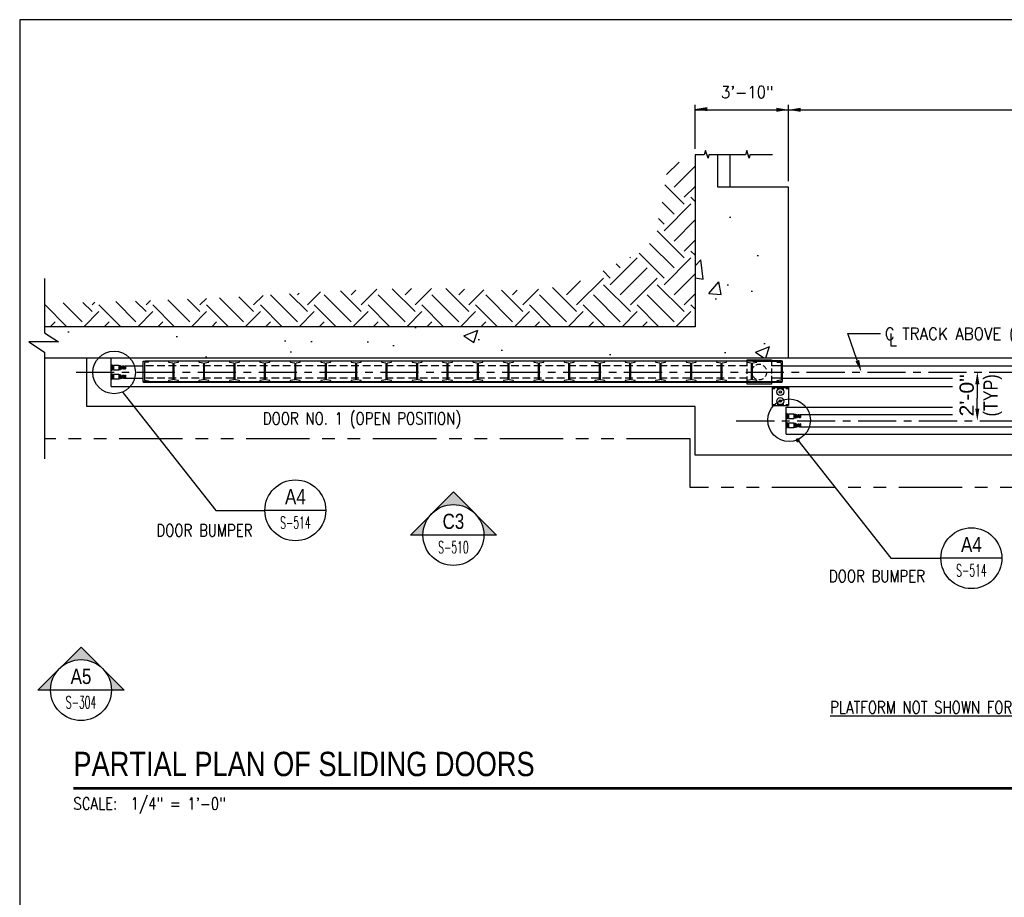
# Model space of a CAD drawing. Header units: inches. Extents: x -9715 to 32893, y -15613 to -1138.
# Tile 71 of 256: x 7061 to 7546, y -9387 to -8955. Entities that reach past the tile are written whole.
import ezdxf
from ezdxf.enums import TextEntityAlignment as Align

# ---------------------------------------------------------------- set-up
doc = ezdxf.new("R2010")
doc.units = ezdxf.units.IN
doc.header["$MEASUREMENT"] = 0
for name, pattern in [('CENTER', [2, 1.25, -0.25, 0.25, -0.25]), ('HIDDEN', [0.375, 0.25, -0.125]), ('PHANTOM', [2.5, 1.25, -0.25, 0.25, -0.25, 0.25, -0.25])]:
    doc.linetypes.add(name, pattern=pattern)
doc.layers.get('0').update_dxf_attribs({"color": 252})
doc.layers.get('DEFPOINTS').update_dxf_attribs({"color": 11})
for name, color, linetype in [('A-Sect-Iden', 2, 'Continuous'), ('S-ANNO-SYMB', 2, 'Continuous'), ('S-ANNO-TEXT', 2, 'Continuous'), ('S1', 2, 'Continuous'), ('S2', 7, 'Continuous'), ('S5', 1, 'Continuous'), ('S6', 1, 'Continuous'), ('S7', 2, 'Continuous'), ('STEEL', 3, 'Continuous'), ('STRUCT', 2, 'Continuous'), ('TXT', 2, 'Continuous')]:
    doc.layers.add(name, color=color, linetype=linetype)
doc.styles.add('125', font='romans.shx', dxfattribs={"width": 0.8, "height": 2})
doc.styles.add('FT', font='ROMANS.shx', dxfattribs={"width": 0.8, "height": 0.125})
doc.styles.add('ROMANS', font='ROMANS.shx', dxfattribs={"width": 0.8})
doc.styles.add('SX-FRAC', font='SX-FRAC.shx', dxfattribs={"width": 0.9, "height": 14})
doc.styles.add('TITTEXTL', font='swiss.ttf', dxfattribs={"width": 0.8})
doc.styles.add('TT', font='swiss.ttf', dxfattribs={"width": 0.8, "height": 0.25})

# ---------------------------------------------------------------- blocks, each defined once
blk = doc.blocks.new('D1')
at = {"layer": 'STEEL', "color": 2}
blk.add_line((-628, -0.5), (-628, 0), dxfattribs=at)
for points in [[(-628, 0), (-601, 0), (-601, -0.5), (-628, -0.5)], [(-599, 0), (-571, 0), (-571, -0.5), (-599, -0.5)], [(-569, 0), (-541, 0), (-541, -0.5), (-569, -0.5)], [(-539, 0), (-511, 0), (-511, -0.5), (-539, -0.5)], [(-509, 0), (-481, 0), (-481, -0.5), (-509, -0.5)], [(-479, 0), (-451, 0), (-451, -0.5), (-479, -0.5)], [(-449, 0), (-421, 0), (-421, -0.5), (-449, -0.5)], [(-419, 0), (-391, 0), (-391, -0.5), (-419, -0.5)], [(-389, 0), (-361, 0), (-361, -0.5), (-389, -0.5)], [(-359, 0), (-331, 0), (-331, -0.5), (-359, -0.5)], [(-329, 0), (-301, 0), (-301, -0.5), (-329, -0.5)], [(-299, 0), (-271, 0), (-271, -0.5), (-299, -0.5)], [(-269, 0), (-241, 0), (-241, -0.5), (-269, -0.5)], [(-239, 0), (-211, 0), (-211, -0.5), (-239, -0.5)], [(-209, 0), (-181, 0), (-181, -0.5), (-209, -0.5)], [(-179, 0), (-151, 0), (-151, -0.5), (-179, -0.5)], [(-149, 0), (-121, 0), (-121, -0.5), (-149, -0.5)], [(-119, 0), (-91, 0), (-91, -0.5), (-119, -0.5)], [(-89, 0), (-61, 0), (-61, -0.5), (-89, -0.5)], [(-59, 0), (-31, 0), (-31, -0.5), (-59, -0.5)], [(-1, 0), (-29, 0), (-29, -0.5), (-1, -0.5)]]:
    blk.add_lwpolyline(points, close=True, dxfattribs=at)
for points in [[(-628.63, -18.5), (-628.63, -18.69, 0.376222), (-628.19, -19.18), (-624.96, -19.69, -0.376222), (-624.52, -20.19), (-624.52, -20.5), (-630, -20.5), (-630, -0.5), (-624.52, -0.5), (-624.52, -0.81, -0.376222), (-624.96, -1.31), (-628.19, -1.82, 0.376222), (-628.63, -2.31)], [(-1.37, -18.5), (-1.37, -18.69, -0.376222), (-1.81, -19.18), (-5.04, -19.69, 0.376222), (-5.48, -20.19), (-5.48, -20.5), (0, -20.5), (0, -0.5), (-5.48, -0.5), (-5.48, -0.81, 0.376222), (-5.04, -1.31), (-1.81, -1.82, -0.376222), (-1.37, -2.31)]]:
    blk.add_lwpolyline(points, format="xyb", close=True, dxfattribs=at)
at = {"layer": 'STEEL', "color": 2, "linetype": 'Continuous'}
for points in [[(-598.96, -2.18), (-595.47, -1.56, 0.363561), (-595.06, -1.06), (-595.06, -0.5), (-604.94, -0.5), (-604.94, -1.06, 0.363561), (-604.53, -1.56), (-601.04, -2.18, -0.363561), (-600.63, -2.67), (-600.63, -18.33, -0.363561), (-601.04, -18.82), (-604.53, -19.44, 0.363561), (-604.94, -19.94), (-604.94, -20.5), (-595.06, -20.5), (-595.06, -19.94, 0.363561), (-595.47, -19.44), (-598.96, -18.82, -0.363561), (-599.38, -18.33), (-599.38, -2.67, -0.363561)], [(-568.96, -2.18), (-565.47, -1.56, 0.363561), (-565.06, -1.06), (-565.06, -0.5), (-574.94, -0.5), (-574.94, -1.06, 0.363561), (-574.53, -1.56), (-571.04, -2.18, -0.363561), (-570.63, -2.67), (-570.63, -18.33, -0.363561), (-571.04, -18.82), (-574.53, -19.44, 0.363561), (-574.94, -19.94), (-574.94, -20.5), (-565.06, -20.5), (-565.06, -19.94, 0.363561), (-565.47, -19.44), (-568.96, -18.82, -0.363561), (-569.38, -18.33), (-569.38, -2.67, -0.363561)], [(-538.96, -2.18), (-535.47, -1.56, 0.363561), (-535.06, -1.06), (-535.06, -0.5), (-544.94, -0.5), (-544.94, -1.06, 0.363561), (-544.53, -1.56), (-541.04, -2.18, -0.363561), (-540.63, -2.67), (-540.63, -18.33, -0.363561), (-541.04, -18.82), (-544.53, -19.44, 0.363561), (-544.94, -19.94), (-544.94, -20.5), (-535.06, -20.5), (-535.06, -19.94, 0.363561), (-535.47, -19.44), (-538.96, -18.82, -0.363561), (-539.38, -18.33), (-539.38, -2.67, -0.363561)], [(-508.96, -2.18), (-505.47, -1.56, 0.363561), (-505.06, -1.06), (-505.06, -0.5), (-514.94, -0.5), (-514.94, -1.06, 0.363561), (-514.53, -1.56), (-511.04, -2.18, -0.363561), (-510.63, -2.67), (-510.63, -18.33, -0.363561), (-511.04, -18.82), (-514.53, -19.44, 0.363561), (-514.94, -19.94), (-514.94, -20.5), (-505.06, -20.5), (-505.06, -19.94, 0.363561), (-505.47, -19.44), (-508.96, -18.82, -0.363561), (-509.38, -18.33), (-509.38, -2.67, -0.363561)], [(-478.96, -2.18), (-475.47, -1.56, 0.363561), (-475.06, -1.06), (-475.06, -0.5), (-484.94, -0.5), (-484.94, -1.06, 0.363561), (-484.53, -1.56), (-481.04, -2.18, -0.363561), (-480.63, -2.67), (-480.63, -18.33, -0.363561), (-481.04, -18.82), (-484.53, -19.44, 0.363561), (-484.94, -19.94), (-484.94, -20.5), (-475.06, -20.5), (-475.06, -19.94, 0.363561), (-475.47, -19.44), (-478.96, -18.82, -0.363561), (-479.38, -18.33), (-479.38, -2.67, -0.363561)], [(-448.96, -2.18), (-445.47, -1.56, 0.363561), (-445.06, -1.06), (-445.06, -0.5), (-454.94, -0.5), (-454.94, -1.06, 0.363561), (-454.53, -1.56), (-451.04, -2.18, -0.363561), (-450.63, -2.67), (-450.63, -18.33, -0.363561), (-451.04, -18.82), (-454.53, -19.44, 0.363561), (-454.94, -19.94), (-454.94, -20.5), (-445.06, -20.5), (-445.06, -19.94, 0.363561), (-445.47, -19.44), (-448.96, -18.82, -0.363561), (-449.38, -18.33), (-449.38, -2.67, -0.363561)], [(-418.96, -2.18), (-415.47, -1.56, 0.363561), (-415.06, -1.06), (-415.06, -0.5), (-424.94, -0.5), (-424.94, -1.06, 0.363561), (-424.53, -1.56), (-421.04, -2.18, -0.363561), (-420.63, -2.67), (-420.63, -18.33, -0.363561), (-421.04, -18.82), (-424.53, -19.44, 0.363561), (-424.94, -19.94), (-424.94, -20.5), (-415.06, -20.5), (-415.06, -19.94, 0.363561), (-415.47, -19.44), (-418.96, -18.82, -0.363561), (-419.38, -18.33), (-419.38, -2.67, -0.363561)], [(-388.96, -2.18), (-385.47, -1.56, 0.363561), (-385.06, -1.06), (-385.06, -0.5), (-394.94, -0.5), (-394.94, -1.06, 0.363561), (-394.53, -1.56), (-391.04, -2.18, -0.363561), (-390.63, -2.67), (-390.63, -18.33, -0.363561), (-391.04, -18.82), (-394.53, -19.44, 0.363561), (-394.94, -19.94), (-394.94, -20.5), (-385.06, -20.5), (-385.06, -19.94, 0.363561), (-385.47, -19.44), (-388.96, -18.82, -0.363561), (-389.38, -18.33), (-389.38, -2.67, -0.363561)], [(-358.96, -2.18), (-355.47, -1.56, 0.363561), (-355.06, -1.06), (-355.06, -0.5), (-364.94, -0.5), (-364.94, -1.06, 0.363561), (-364.53, -1.56), (-361.04, -2.18, -0.363561), (-360.63, -2.67), (-360.63, -18.33, -0.363561), (-361.04, -18.82), (-364.53, -19.44, 0.363561), (-364.94, -19.94), (-364.94, -20.5), (-355.06, -20.5), (-355.06, -19.94, 0.363561), (-355.47, -19.44), (-358.96, -18.82, -0.363561), (-359.38, -18.33), (-359.38, -2.67, -0.363561)], [(-328.96, -2.18), (-325.47, -1.56, 0.363561), (-325.06, -1.06), (-325.06, -0.5), (-334.94, -0.5), (-334.94, -1.06, 0.363561), (-334.53, -1.56), (-331.04, -2.18, -0.363561), (-330.63, -2.67), (-330.63, -18.33, -0.363561), (-331.04, -18.82), (-334.53, -19.44, 0.363561), (-334.94, -19.94), (-334.94, -20.5), (-325.06, -20.5), (-325.06, -19.94, 0.363561), (-325.47, -19.44), (-328.96, -18.82, -0.363561), (-329.38, -18.33), (-329.38, -2.67, -0.363561)], [(-298.96, -2.18), (-295.47, -1.56, 0.363561), (-295.06, -1.06), (-295.06, -0.5), (-304.94, -0.5), (-304.94, -1.06, 0.363561), (-304.53, -1.56), (-301.04, -2.18, -0.363561), (-300.63, -2.67), (-300.63, -18.33, -0.363561), (-301.04, -18.82), (-304.53, -19.44, 0.363561), (-304.94, -19.94), (-304.94, -20.5), (-295.06, -20.5), (-295.06, -19.94, 0.363561), (-295.47, -19.44), (-298.96, -18.82, -0.363561), (-299.38, -18.33), (-299.38, -2.67, -0.363561)], [(-268.96, -2.18), (-265.47, -1.56, 0.363561), (-265.06, -1.06), (-265.06, -0.5), (-274.94, -0.5), (-274.94, -1.06, 0.363561), (-274.53, -1.56), (-271.04, -2.18, -0.363561), (-270.63, -2.67), (-270.63, -18.33, -0.363561), (-271.04, -18.82), (-274.53, -19.44, 0.363561), (-274.94, -19.94), (-274.94, -20.5), (-265.06, -20.5), (-265.06, -19.94, 0.363561), (-265.47, -19.44), (-268.96, -18.82, -0.363561), (-269.38, -18.33), (-269.38, -2.67, -0.363561)], [(-238.96, -2.18), (-235.47, -1.56, 0.363561), (-235.06, -1.06), (-235.06, -0.5), (-244.94, -0.5), (-244.94, -1.06, 0.363561), (-244.53, -1.56), (-241.04, -2.18, -0.363561), (-240.63, -2.67), (-240.63, -18.33, -0.363561), (-241.04, -18.82), (-244.53, -19.44, 0.363561), (-244.94, -19.94), (-244.94, -20.5), (-235.06, -20.5), (-235.06, -19.94, 0.363561), (-235.47, -19.44), (-238.96, -18.82, -0.363561), (-239.38, -18.33), (-239.38, -2.67, -0.363561)], [(-208.96, -2.18), (-205.47, -1.56, 0.363561), (-205.06, -1.06), (-205.06, -0.5), (-214.94, -0.5), (-214.94, -1.06, 0.363561), (-214.53, -1.56), (-211.04, -2.18, -0.363561), (-210.63, -2.67), (-210.63, -18.33, -0.363561), (-211.04, -18.82), (-214.53, -19.44, 0.363561), (-214.94, -19.94), (-214.94, -20.5), (-205.06, -20.5), (-205.06, -19.94, 0.363561), (-205.47, -19.44), (-208.96, -18.82, -0.363561), (-209.38, -18.33), (-209.38, -2.67, -0.363561)], [(-178.96, -2.18), (-175.47, -1.56, 0.363561), (-175.06, -1.06), (-175.06, -0.5), (-184.94, -0.5), (-184.94, -1.06, 0.363561), (-184.53, -1.56), (-181.04, -2.18, -0.363561), (-180.63, -2.67), (-180.63, -18.33, -0.363561), (-181.04, -18.82), (-184.53, -19.44, 0.363561), (-184.94, -19.94), (-184.94, -20.5), (-175.06, -20.5), (-175.06, -19.94, 0.363561), (-175.47, -19.44), (-178.96, -18.82, -0.363561), (-179.38, -18.33), (-179.38, -2.67, -0.363561)], [(-148.96, -2.18), (-145.47, -1.56, 0.363561), (-145.06, -1.06), (-145.06, -0.5), (-154.94, -0.5), (-154.94, -1.06, 0.363561), (-154.53, -1.56), (-151.04, -2.18, -0.363561), (-150.63, -2.67), (-150.63, -18.33, -0.363561), (-151.04, -18.82), (-154.53, -19.44, 0.363561), (-154.94, -19.94), (-154.94, -20.5), (-145.06, -20.5), (-145.06, -19.94, 0.363561), (-145.47, -19.44), (-148.96, -18.82, -0.363561), (-149.38, -18.33), (-149.38, -2.67, -0.363561)], [(-118.96, -2.18), (-115.47, -1.56, 0.363561), (-115.06, -1.06), (-115.06, -0.5), (-124.94, -0.5), (-124.94, -1.06, 0.363561), (-124.53, -1.56), (-121.04, -2.18, -0.363561), (-120.63, -2.67), (-120.63, -18.33, -0.363561), (-121.04, -18.82), (-124.53, -19.44, 0.363561), (-124.94, -19.94), (-124.94, -20.5), (-115.06, -20.5), (-115.06, -19.94, 0.363561), (-115.47, -19.44), (-118.96, -18.82, -0.363561), (-119.38, -18.33), (-119.38, -2.67, -0.363561)], [(-88.96, -2.18), (-85.47, -1.56, 0.363561), (-85.06, -1.06), (-85.06, -0.5), (-94.94, -0.5), (-94.94, -1.06, 0.363561), (-94.53, -1.56), (-91.04, -2.18, -0.363561), (-90.63, -2.67), (-90.63, -18.33, -0.363561), (-91.04, -18.82), (-94.53, -19.44, 0.363561), (-94.94, -19.94), (-94.94, -20.5), (-85.06, -20.5), (-85.06, -19.94, 0.363561), (-85.47, -19.44), (-88.96, -18.82, -0.363561), (-89.38, -18.33), (-89.38, -2.67, -0.363561)], [(-58.96, -2.18), (-55.47, -1.56, 0.363561), (-55.06, -1.06), (-55.06, -0.5), (-64.94, -0.5), (-64.94, -1.06, 0.363561), (-64.53, -1.56), (-61.04, -2.18, -0.363561), (-60.63, -2.67), (-60.63, -18.33, -0.363561), (-61.04, -18.82), (-64.53, -19.44, 0.363561), (-64.94, -19.94), (-64.94, -20.5), (-55.06, -20.5), (-55.06, -19.94, 0.363561), (-55.47, -19.44), (-58.96, -18.82, -0.363561), (-59.38, -18.33), (-59.38, -2.67, -0.363561)], [(-28.96, -2.18), (-25.47, -1.56, 0.363561), (-25.06, -1.06), (-25.06, -0.5), (-34.94, -0.5), (-34.94, -1.06, 0.363561), (-34.53, -1.56), (-31.04, -2.18, -0.363561), (-30.63, -2.67), (-30.63, -18.33, -0.363561), (-31.04, -18.82), (-34.53, -19.44, 0.363561), (-34.94, -19.94), (-34.94, -20.5), (-25.06, -20.5), (-25.06, -19.94, 0.363561), (-25.47, -19.44), (-28.96, -18.82, -0.363561), (-29.38, -18.33), (-29.38, -2.67, -0.363561)]]:
    blk.add_lwpolyline(points, format="xyb", close=True, dxfattribs=at)
at = {"layer": 'STEEL', "color": 2}
blk.add_lwpolyline([(-0.5, -20.5), (-0.5, -21.5), (-629.5, -21.5), (-629.5, -20.5), (-5.48, -20.5)], dxfattribs=at)
blk = doc.blocks.new('*X134')
at = {"color": 0}
for p, q in [((1227.7, 1490.7), (1236.9, 1499.9)), ((1227.7, 1493.5), (1234.1, 1499.9)), ((1227.7, 1496.4), (1231.2, 1499.9)), ((1227.7, 1499.2), (1228.4, 1499.9)), ((1227.7, 1487.9), (1239.3, 1499.5)), ((1239.3, 1487.3), (1227.7, 1498.9)), ((1227.7, 1485), (1239.3, 1496.7)), ((1239.3, 1484.5), (1227.7, 1496.1)), ((1227.7, 1482.2), (1239.3, 1493.9)), ((1239.3, 1481.6), (1227.7, 1493.3)), ((1227.7, 1479.4), (1239.3, 1491)), ((1239.3, 1478.8), (1227.7, 1490.5)), ((1227.7, 1476.6), (1239.3, 1488.2)), ((1239.3, 1476), (1227.7, 1487.6)), ((1227.7, 1473.7), (1239.3, 1485.4)), ((1239.3, 1473.2), (1227.7, 1484.8)), ((1227.7, 1470.9), (1239.3, 1482.5)), ((1239.3, 1470.3), (1227.7, 1482)), ((1236.9, 1469.9), (1227.7, 1479.1)), ((1234, 1469.9), (1227.7, 1476.3)), ((1239.3, 1490.1), (1229.5, 1499.9)), ((1229.5, 1469.9), (1239.3, 1479.7)), ((1239.3, 1493), (1232.3, 1499.9)), ((1232.3, 1469.9), (1239.3, 1476.9)), ((1239.3, 1495.8), (1235.2, 1499.9)), ((1239.3, 1498.6), (1238, 1499.9)), ((1231.2, 1469.9), (1227.7, 1473.5)), ((1228.4, 1469.9), (1227.7, 1470.7)), ((1235.2, 1469.9), (1239.3, 1474.1)), ((1238, 1469.9), (1239.3, 1471.2))]:
    blk.add_line(p, q, dxfattribs=at)
blk = doc.blocks.new('*X133')
at = {"color": 0}
for p, q in [((1275.6, 1472.9), (1279.4, 1476.7)), ((1279.4, 1493.9), (1276.4, 1496.9)), ((1276.4, 1494.2), (1279.1, 1496.9)), ((1276.4, 1494.9), (1278.4, 1496.9)), ((1276.4, 1495.6), (1277.7, 1496.9)), ((1276.4, 1496.3), (1277, 1496.9)), ((1276.4, 1493.5), (1279.4, 1496.5)), ((1279.4, 1493.2), (1276.4, 1496.2)), ((1276.4, 1492.8), (1279.4, 1495.8)), ((1279.4, 1492.5), (1276.4, 1495.5)), ((1276.4, 1492), (1279.4, 1495)), ((1279.4, 1491.8), (1276.4, 1494.8)), ((1276.4, 1491.3), (1279.4, 1494.3)), ((1279.4, 1491.1), (1276.4, 1494.1)), ((1276.4, 1490.6), (1279.4, 1493.6)), ((1279.4, 1490.4), (1276.4, 1493.4)), ((1276.4, 1489.9), (1279.4, 1492.9)), ((1279.4, 1489.7), (1276.4, 1492.7)), ((1276.4, 1489.2), (1279.4, 1492.2)), ((1279.4, 1488.9), (1276.4, 1491.9)), ((1276.4, 1488.5), (1279.4, 1491.5)), ((1279.4, 1488.2), (1276.4, 1491.2)), ((1276.4, 1487.8), (1279.4, 1490.8)), ((1279.4, 1487.5), (1276.4, 1490.5)), ((1276.4, 1487.1), (1279.4, 1490.1)), ((1279.4, 1486.8), (1276.4, 1489.8)), ((1276.4, 1486.4), (1279.4, 1489.4)), ((1279.4, 1486.1), (1276.4, 1489.1)), ((1276.4, 1485.7), (1279.4, 1488.7)), ((1279.4, 1485.4), (1276.4, 1488.4)), ((1276.4, 1485), (1279.4, 1488)), ((1279.4, 1484.7), (1276.4, 1487.7)), ((1276.4, 1484.3), (1279.4, 1487.3)), ((1279.4, 1484), (1276.4, 1487)), ((1276.4, 1483.6), (1279.4, 1486.6)), ((1279.4, 1483.3), (1276.4, 1486.3)), ((1276.4, 1482.9), (1279.4, 1485.9)), ((1279.4, 1482.6), (1276.4, 1485.6)), ((1276.4, 1482.1), (1279.4, 1485.1)), ((1279.4, 1481.9), (1276.4, 1484.9)), ((1276.4, 1481.4), (1279.4, 1484.4)), ((1279.4, 1481.2), (1276.4, 1484.2)), ((1276.4, 1480.7), (1279.4, 1483.7)), ((1279.4, 1480.5), (1276.4, 1483.5)), ((1276.4, 1480), (1279.4, 1483)), ((1279.4, 1479.8), (1276.4, 1482.8)), ((1276.4, 1479.3), (1279.4, 1482.3)), ((1279.4, 1479), (1276.4, 1482)), ((1276.4, 1478.6), (1279.4, 1481.6)), ((1279.4, 1478.3), (1276.4, 1481.3)), ((1276.4, 1477.9), (1279.4, 1480.9)), ((1279.4, 1477.6), (1276.4, 1480.6)), ((1276.4, 1477.2), (1279.4, 1480.2)), ((1279.4, 1476.9), (1276.4, 1479.9)), ((1276.4, 1476.5), (1279.4, 1479.5)), ((1279.4, 1476.2), (1276.4, 1479.2)), ((1276.4, 1475.8), (1279.4, 1478.8)), ((1279.4, 1475.5), (1276.4, 1478.5)), ((1276.4, 1475.1), (1279.4, 1478.1)), ((1279.4, 1474.8), (1276.4, 1477.8)), ((1276.4, 1474.4), (1279.4, 1477.4)), ((1279.4, 1474.1), (1276.4, 1477.1)), ((1279.4, 1473.4), (1276.4, 1476.4)), ((1276.4, 1472.9), (1279.4, 1476)), ((1279.1, 1472.9), (1276.4, 1475.7)), ((1278.4, 1472.9), (1276.4, 1475)), ((1279.4, 1494.6), (1277, 1496.9)), ((1277.1, 1472.9), (1279.4, 1475.2)), ((1279.4, 1495.3), (1277.8, 1496.9)), ((1279.4, 1496), (1278.5, 1496.9)), ((1279.4, 1496.7), (1279.2, 1496.9)), ((1277.7, 1472.9), (1276.4, 1474.3)), ((1277, 1472.9), (1276.4, 1473.6)), ((1277.8, 1472.9), (1279.4, 1474.5)), ((1278.5, 1472.9), (1279.4, 1473.8)), ((1279.2, 1472.9), (1279.4, 1473.1))]:
    blk.add_line(p, q, dxfattribs=at)
blk = doc.blocks.new('BUMPER2')
at = {"layer": 'STRUCT', "color": 2}
for p, q in [((-57, 58.5), (-49.5, 58.5)), ((-57, 16.5), (-49.5, 16.5)), ((-49.5, 58.5), (-49.5, 16.5)), ((-49.5, 52.5), (-37.2, 52.5)), ((-49.5, 22.5), (-37.2, 22.5)), ((-37.2, 55.5), (4.9, 55.5)), ((-37.2, 55.5), (-37.2, 19.5)), ((-37.2, 19.5), (4.9, 19.5)), ((4.9, 55.5), (4.9, 52.5)), ((4.9, 52.5), (4.9, 22.5)), ((4.9, 52.5), (16.6, 52.5)), ((4.9, 22.5), (16.6, 22.5)), ((4.9, 22.5), (4.9, 19.5)), ((16.6, 52.5), (16.6, 22.5)), ((16.6, 48.3), (29.8, 25.5)), ((16.6, 46.3), (28.6, 25.5)), ((16.6, 41.5), (53.7, 41.5)), ((16.6, 38), (23.8, 25.5)), ((16.6, 36), (22.6, 25.5)), ((16.6, 33.5), (53.7, 33.5)), ((20.8, 49.5), (34.6, 25.5)), ((20.8, 49.5), (21.9, 49.5)), ((21.9, 49.5), (35.8, 25.5)), ((22.6, 25.5), (23.8, 25.5)), ((26.8, 49.5), (40.6, 25.5)), ((26.8, 49.5), (27.9, 49.5)), ((27.9, 49.5), (41.8, 25.5)), ((28.6, 25.5), (29.8, 25.5)), ((32.8, 49.5), (46.6, 25.5)), ((32.8, 49.5), (33.9, 49.5)), ((33.9, 49.5), (47.8, 25.5)), ((34.6, 25.5), (35.8, 25.5)), ((38.8, 49.5), (52.6, 25.5)), ((38.8, 49.5), (39.9, 49.5)), ((39.9, 49.5), (53.7, 25.7)), ((40.6, 25.5), (41.8, 25.5)), ((44.8, 49.5), (53.7, 34.1)), ((44.8, 49.5), (45.9, 49.5)), ((45.9, 49.5), (53.7, 36.1)), ((46.6, 25.5), (47.8, 25.5)), ((52.6, 25.5), (56.7, 25.5)), ((53.7, 49.5), (53.7, 25.5)), ((53.7, 49.5), (56.7, 49.5)), ((56.7, 49.5), (56.7, 25.5)), ((-57, -13.5), (-49.5, -13.5)), ((-57, -55.5), (-49.5, -55.5)), ((-49.5, -13.5), (-49.5, -55.5)), ((-49.5, -19.5), (-37.2, -19.5)), ((-49.5, -49.5), (-37.2, -49.5)), ((-37.2, -16.5), (4.9, -16.5)), ((-37.2, -16.5), (-37.2, -52.5)), ((-37.2, -52.5), (4.9, -52.5)), ((4.9, -16.5), (4.9, -19.5)), ((4.9, -19.5), (16.6, -19.5)), ((4.9, -19.5), (4.9, -49.5)), ((4.9, -49.5), (16.6, -49.5)), ((4.9, -49.5), (4.9, -52.5)), ((16.6, -19.5), (16.6, -49.5)), ((16.6, -23.7), (29.8, -46.5)), ((16.6, -25.7), (28.6, -46.5)), ((16.6, -30.5), (53.7, -30.5)), ((16.6, -34), (23.8, -46.5)), ((16.6, -36), (22.6, -46.5)), ((16.6, -38.5), (53.7, -38.5)), ((20.8, -22.5), (34.6, -46.5)), ((20.8, -22.5), (21.9, -22.5)), ((21.9, -22.5), (35.8, -46.5)), ((22.6, -46.5), (23.8, -46.5)), ((26.8, -22.5), (40.6, -46.5)), ((26.8, -22.5), (27.9, -22.5)), ((27.9, -22.5), (41.8, -46.5)), ((28.6, -46.5), (29.8, -46.5)), ((32.8, -22.5), (46.6, -46.5)), ((32.8, -22.5), (33.9, -22.5)), ((33.9, -22.5), (47.8, -46.5)), ((34.6, -46.5), (35.8, -46.5)), ((38.8, -22.5), (52.6, -46.5)), ((38.8, -22.5), (39.9, -22.5)), ((39.9, -22.5), (53.7, -46.3)), ((40.6, -46.5), (41.8, -46.5)), ((44.8, -22.5), (53.7, -37.9)), ((44.8, -22.5), (45.9, -22.5)), ((45.9, -22.5), (53.7, -35.9)), ((46.6, -46.5), (47.8, -46.5)), ((52.6, -46.5), (56.7, -46.5)), ((53.7, -22.5), (53.7, -46.5)), ((53.7, -22.5), (56.7, -22.5)), ((56.7, -22.5), (56.7, -46.5))]:
    blk.add_line(p, q, dxfattribs=at)
for name, p in [('*X134', (-1222.7, -1447.5)), ('*X133', (-1222.7, -1447.5)), ('*X134', (-1222.7, -1519.5)), ('*X133', (-1222.7, -1519.5))]:
    blk.add_blockref(name, p, dxfattribs=at)
blk = doc.blocks.new('BUMPER2A')
at = {"layer": 'TXT', "color": 2, "xscale": 0.125, "yscale": 0.125, "zscale": 0.125}
blk.add_blockref('BUMPER2', (7.14, -0.1), dxfattribs=at)
blk = doc.blocks.new('SECTION_INFO')
at = {"style": 'TT', "width": 0.8}
blk.add_attdef('SECTION_TITLE', text='', height=0.25, dxfattribs=at).set_placement((0, 0.375), align=Align.TOP_LEFT)
at = {"style": 'FT', "width": 0.8}
blk.add_attdef('SCALE', (0, -0.21875), '', height=0.125, dxfattribs=at)
blk = doc.blocks.new('Anno_Section_A2')
at = {"color": 0, "linetype": 'ByBlock', "lineweight": -2}
blk.add_line((2.5, 0), (-2.5, 0), dxfattribs=at)
blk.add_circle((0, 0), 2.5, dxfattribs=at)
at = {"color": 0, "linetype": 'ByBlock', "lineweight": -2, "style": 'ROMANS', "width": 0.8}
blk.add_attdef('NUMBER', text='', height=1, dxfattribs=at).set_placement((0, 0.5), align=Align.CENTER)
blk.add_attdef('SHEET', text='', height=0.75, dxfattribs=at).set_placement((0, -0.5), align=Align.TOP_CENTER)
blk = doc.blocks.new('Anno_Arrow_A2')
at = {"linetype": 'ByBlock', "lineweight": -2}
h = blk.add_hatch(color=0, dxfattribs=at)
h.paths.add_polyline_path([(-1.768, 1.768), (-3.536, 0), (-2.5, 0, -0.198912)])
h.paths.add_polyline_path([(0, 3.536), (-1.768, 1.768, -0.414214), (1.768, 1.768)])
h.paths.add_polyline_path([(2.373, 1.162), (2.245, 1.1, -0.114349), (2.5, 0), (3.536, 0)])
h.paths.add_polyline_path([(1.768, 1.768, -0.082683), (2.245, 1.1), (2.373, 1.162)])
at = {"color": 0, "linetype": 'ByBlock', "lineweight": -2}
blk.add_lwpolyline([(-2.5, 0), (-3.536, 0), (0, 3.536), (3.536, 0), (2.5, 0)], dxfattribs=at)

msp = doc.modelspace()

# ---------------------------------------------------------------- hatches: boundary and pattern name
at = {"layer": 'S6'}
h = msp.add_hatch(dxfattribs=at)
h.set_pattern_fill('AR-CONC', color=1, scale=10, style=0)
h.set_pattern_definition([(50, (-62.74, 0), (71.72602, -6.2752), [7.5, -82.5]), (355, (-62.74, 0), (-13.87513, 75.2192), [6, -66]), (100.4514, (-56.765, -0.52), (57.85094, 68.94395), [6.374, -70.1142]), (46.1842, (-62.74, 20), (106.7241, -16.5519), [11.25, -123.75]), (96.6356, (-53.85, 18.62), (93.4663, 97.4118), [9.561, -105.1713]), (351.1842, (-62.74, 20), (93.4662, 97.4119), [9, -99]), (21, (-52.74, 15), (59.6907, -40.2619), [7.5, -82.5]), (326, (-52.74, 15), (24.33153, 72.515), [6, -66]), (71.4514, (-47.77, 11.645), (84.02226, 32.25305), [6.374, -70.1142]), (37.5, (-62.742, 0), (1.215986, 33.289385), [0, -65.2, 0, -67, 0, -66.25]), (7.5, (-62.742, 0), (26.30695, 39.44117), [0, -38.2, 0, -63.7, 0, -25.25]), (327.5, (-85.042, 0), (53.382244, -2.25549), [0, -25, 0, -78, 0, -103.5]), (317.5, (-95.04, 0), (58.31862, 10.0105), [0, -32.5, 0, -51.8, 0, -73.5])])
h.paths.add_polyline_path([(7439.79875, -9037.13493), (7404.98625, -9037.13493), (7404.98625, -9021.25993), (7400.50306, -9021.25993), (7400.19056, -9022.82243), (7398.94056, -9019.13493), (7398.31556, -9021.25993), (7393.79875, -9021.25993), (7393.79875, -9105.88493), (7073.29261, -9105.88493), (7073.29261, -9108.90719), (7080.16761, -9113.28219), (7065.48011, -9113.28219), (7073.29261, -9118.43844), (7073.29261, -9121.13493), (7099.91617, -9121.13493, -0.427677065), (7115.10116, -9121.13493), (7439.79875, -9121.13493)])
h = msp.add_hatch(dxfattribs=at)
h.set_pattern_fill('EARTH', color=1, scale=75, angle=45, style=0)
h.set_pattern_definition([(45, (-62.742, 0), (2e-15, 26.516504), [18.75, -18.75]), (45, (-67.714, 4.972), (2e-15, 26.516504), [18.75, -18.75]), (45, (-72.686, 9.944), (2e-15, 26.516504), [18.75, -18.75]), (135, (-72.686, 13.258), (-26.516504, 4e-15), [18.75, -18.75]), (135, (-67.714, 18.23), (-26.516504, 4e-15), [18.75, -18.75]), (135, (-62.742, 23.202), (-26.516504, 4e-15), [18.75, -18.75])])
edge = h.paths.add_edge_path()
edge.add_spline(control_points=[(7393.79875, -9021.25993), (7392.27076, -9021.95443), (7387.89983, -9023.94108), (7378.79525, -9027.44202), (7379.24711, -9038.56067), (7376.33841, -9048.14617), (7375.01747, -9058.51391), (7369.98923, -9068.47631), (7356.57049, -9073.34234), (7345.17464, -9080.94852), (7316.60464, -9089.7224), (7256.7888, -9084.50368), (7171.58604, -9092.10887), (7104.0864, -9093.65272), (7073.29261, -9094.35704)], knot_values=[0, 0, 0, 0, 5.125189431, 14.660992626, 25.787289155, 34.132011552, 45.258308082, 57.294467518, 64.706722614, 86.943487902, 98.398085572, 153.527614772, 263.570994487, 355.890093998, 355.890093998, 355.890093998, 355.890093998], degree=3, periodic=0)
edge.add_line((7073.29261, -9094.35704), (7073.29261, -9105.88493))
edge.add_line((7073.29261, -9105.88493), (7393.79875, -9105.88493))
edge.add_line((7393.79875, -9105.88493), (7393.79875, -9021.25993))

# ---------------------------------------------------------------- linework, layer by layer
at = {"layer": 'A-Sect-Iden', "elevation": 0.49986}
msp.add_lwpolyline([(8489.39631, -9272.86929, 4, 4, 0), (8489.39631, -9284.86929, 0, 0, 0), (7106.20837, -9284.86929, 0, 0, 0)], format="xyseb", dxfattribs=at)
at = {"layer": 'DEFPOINTS'}
msp.add_lwpolyline([(7061, -9938.63736), (8501, -9938.63736), (8501, -8954.63736), (7061, -8954.63736)], close=True, dxfattribs=at)
at = {"layer": 'S-ANNO-SYMB'}
for p, q in [((7111.81583, -9138.24306), (7157.70331, -9196.34202)), ((7444.37833, -9161.80556), (7490.26581, -9219.90452)), ((7157.70331, -9196.34202), (7181.82963, -9196.34202)), ((7490.26581, -9219.90452), (7514.91747, -9219.90452))]:
    msp.add_line(p, q, dxfattribs=at)
at = {"layer": 'S-ANNO-SYMB', "const_width": 1.344}
msp.add_lwpolyline([(7087.46494, -9333.26746), (8484.62314, -9333.26746)], dxfattribs=at)
at = {"layer": 'S-ANNO-SYMB'}
for centre in [(7107.50866, -9128.3878), (7440.07116, -9151.9503)]:
    msp.add_circle(centre, 10.5, dxfattribs=at)
at = {"layer": 'S1', "color": 3}
for p, q in [((7393.79875, -9021.25993), (7393.79875, -9105.88493)), ((7404.98625, -9037.13493), (7404.98625, -9021.25993)), ((7410.98625, -9037.13493), (7410.98625, -9021.25993)), ((7439.79875, -9037.13493), (7404.98625, -9037.13493)), ((7439.79875, -9121.13493), (7439.79875, -9037.13493)), ((7393.79875, -9105.88493), (7073.29261, -9105.88493)), ((7073.29261, -9121.13493), (7439.79875, -9121.13493)), ((7106.04875, -9135.25993), (7106.04875, -9121.13493)), ((7439.79875, -9121.13493), (7745.79875, -9121.13493)), ((7106.04875, -9135.25993), (7520.57356, -9135.25993))]:
    msp.add_line(p, q, dxfattribs=at)
at = {"layer": 'S1'}
for p, q in [((7398.31556, -9021.25993), (7393.79875, -9021.25993)), ((7398.94056, -9019.13493), (7398.31556, -9021.25993)), ((7400.19056, -9022.82243), (7398.94056, -9019.13493)), ((7400.50306, -9021.25993), (7400.19056, -9022.82243)), ((7410.98625, -9021.25993), (7400.50306, -9021.25993)), ((7418.60056, -9021.25993), (7410.98625, -9021.25993)), ((7419.22556, -9019.13493), (7418.60056, -9021.25993)), ((7420.47556, -9022.82243), (7419.22556, -9019.13493)), ((7420.78806, -9021.25993), (7420.47556, -9022.82243)), ((7431.86999, -9021.25993), (7420.78806, -9021.25993))]:
    msp.add_line(p, q, dxfattribs=at)
at = {"layer": 'S1', "color": 1}
msp.add_lwpolyline([(7073.29261, -9082.04381), (7073.29261, -9108.90719), (7080.16761, -9113.28219), (7065.48011, -9113.28219), (7073.29261, -9118.43844), (7073.29261, -9171.00615)], dxfattribs=at)
at = {"layer": 'S1', "color": 3}
for points in [[(8253.02666, -9195.07243), (7739.79875, -9195.07243), (7739.79875, -9169.07243), (7393.79875, -9169.07243), (7393.79875, -9145.13493), (7094.04875, -9145.13493), (7094.04875, -9121.13493)], [(7419.3925, -9122.63493), (7419.3925, -9122.19743), (7431.3925, -9122.19743)], [(7431.3925, -9122.19743), (7431.3925, -9122.63493)], [(7431.3925, -9133.38493), (7431.3925, -9134.19743), (7419.3925, -9134.19743), (7419.3925, -9133.38493)], [(7438.61125, -9158.82243), (7438.61125, -9145.57243)], [(7438.61125, -9145.57243), (7520.57356, -9145.57243)], [(7438.61125, -9158.82243), (8135.98625, -9158.82243)]]:
    msp.add_lwpolyline(points, dxfattribs=at)
at = {"layer": 'S1', "color": 2, "linetype": 'Continuous'}
for points in [[(7113.14089, -9125.19743), (7121.79875, -9125.19743)], [(7436.79875, -9125.19743), (7751.79875, -9125.19743)], [(7113.14089, -9131.19743), (7121.79875, -9131.19743)], [(7436.79875, -9131.19743), (7520.57356, -9131.19743)], [(7445.67506, -9149.19743), (7520.57356, -9149.19743)], [(7445.67506, -9155.19743), (7775.8925, -9155.19743)]]:
    msp.add_lwpolyline(points, dxfattribs=at)
at = {"layer": 'S1', "color": 1, "linetype": 'HIDDEN', "ltscale": 15}
for points in [[(7419.3925, -9125.19743), (7123.06252, -9125.19743)], [(7419.3925, -9131.19743), (7123.06252, -9131.19743)]]:
    msp.add_lwpolyline(points, dxfattribs=at)
at = {"layer": 'S1', "color": 1, "linetype": 'HIDDEN', "ltscale": 10}
for points in [[(7419.3925, -9132.88493), (7419.3925, -9122.63493)], [(7431.3925, -9122.63493), (7431.3925, -9133.38493)]]:
    msp.add_lwpolyline(points, dxfattribs=at)
at = {"layer": 'S1', "color": 1, "linetype": 'HIDDEN', "ltscale": 25}
for points in [[(7436.79875, -9125.19743), (7431.3925, -9125.19743)], [(7436.79875, -9131.19743), (7431.3925, -9131.19743)]]:
    msp.add_lwpolyline(points, dxfattribs=at)
at = {"layer": 'S1', "color": 1, "linetype": 'CENTER', "ltscale": 15}
msp.add_lwpolyline([(7414.07972, -9152.19743), (8142.11763, -9152.19743)], dxfattribs=at)
at = {"layer": 'S1', "color": 4, "linetype": 'PHANTOM', "ltscale": 25}
msp.add_lwpolyline([(7809.40079, -9209.13493), (7775.3925, -9209.13493), (7775.3925, -9185.13493), (7391.29875, -9185.13493), (7391.29875, -9161.13493), (7073.29261, -9161.13493)], dxfattribs=at)
at = {"layer": 'S1', "color": 1, "linetype": 'HIDDEN', "ltscale": 10}
msp.add_arc((7425.3925, -9128.19743), 3.75, 208.4384624, 151.5615376, dxfattribs=at)
at = {"layer": 'S2', "color": 2}
for p, q in [((7431.79875, -9135.75993), (7431.79875, -9144.75993)), ((7431.79875, -9135.75993), (7439.79875, -9135.75993)), ((7439.79875, -9135.75993), (7439.79875, -9144.75993)), ((7431.79875, -9144.75993), (7439.79875, -9144.75993))]:
    msp.add_line(p, q, dxfattribs=at)
at = {"layer": 'S2', "color": 1}
for p, q in [((7431.79875, -9136.25993), (7433.09497, -9136.25993)), ((7434.14295, -9136.25993), (7435.27476, -9136.25993)), ((7436.32274, -9136.25993), (7437.45456, -9136.25993)), ((7438.50254, -9136.25993), (7439.79875, -9136.25993)), ((7431.79875, -9144.25993), (7433.09497, -9144.25993)), ((7434.14295, -9144.25993), (7435.27476, -9144.25993)), ((7436.32274, -9144.25993), (7437.45456, -9144.25993)), ((7438.50254, -9144.25993), (7439.79875, -9144.25993))]:
    msp.add_line(p, q, dxfattribs=at)
at = {"layer": 'S2', "color": 1, "linetype": 'CENTER', "ltscale": 15}
msp.add_lwpolyline([(7088.7483, -9128.19743), (7760.45469, -9128.19743)], dxfattribs=at)
at = {"layer": 'S2', "color": 2}
for centre, radius in [((7435.79875, -9138.00993), 1.75), ((7435.79875, -9138.00993), 0.59651), ((7435.79875, -9142.50993), 1.75), ((7435.79875, -9142.50993), 0.59651)]:
    msp.add_circle(centre, radius, dxfattribs=at)
at = {"layer": 'S5'}
for p, q in [((7393.79875, -9018.25993), (7393.79875, -8996.51836)), ((7393.79875, -8999.01836), (8254.70937, -8999.01836)), ((7439.79875, -9034.13493), (7439.79875, -8996.51836))]:
    msp.add_line(p, q, dxfattribs=at)
for points in [[(7399.79875, -8999.70586), (7399.79875, -8997.70586), (7393.79875, -8998.70586)], [(7433.79875, -8998.01836), (7433.79875, -9000.01836), (7439.79875, -8999.01836)], [(7445.79875, -9000.01836), (7445.79875, -8998.01836), (7439.79875, -8999.01836)]]:
    msp.add_solid(points, dxfattribs=at)
at = {"layer": 'S7', "color": 1}
for p, q in [((7469.03096, -9109.22669), (7485.21041, -9109.22669)), ((7473.71379, -9122.53748), (7469.03096, -9109.22669)), ((7532.83291, -9134.19743), (7532.83291, -9141.00993)), ((7532.83291, -9146.19743), (7532.83291, -9141.00993))]:
    msp.add_line(p, q, dxfattribs=at)
at = {"layer": 'S7', "const_width": 1}
msp.add_lwpolyline([(7443.87833, -9161.80556, 1), (7444.87833, -9161.80556, 1)], format="xyb", close=True, dxfattribs=at)
at = {"layer": 'S7', "color": 1}
for points in [[(7472.77046, -9122.86935), (7474.65711, -9122.20561), (7475.705, -9128.19743)], [(7531.83291, -9134.19743), (7533.83291, -9134.19743), (7532.83291, -9128.19743)], [(7533.83291, -9146.19743), (7531.83291, -9146.19743), (7532.83291, -9152.19743)]]:
    msp.add_solid(points, dxfattribs=at)

# ---------------------------------------------------------------- block references
at = {"layer": 'A-Sect-Iden', "xscale": 6, "yscale": 6, "zscale": 5.999999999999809}
for p in [(7274.69954, -9208.4953, 0.49986), (7091.20837, -9284.86929, 0.49986)]:
    msp.add_blockref('Anno_Arrow_A2', p, dxfattribs=at)
at = {"layer": 'S-ANNO-SYMB'}
ref = msp.add_blockref('Anno_Section_A2', (7196.82963, -9196.34202), dxfattribs=dict(at, xscale=6, yscale=6, zscale=5.999999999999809))
ref.add_attrib('NUMBER', 'A4', dxfattribs={"layer": '0', "color": 0, "linetype": 'ByBlock', "lineweight": -2, "height": 7.5, "style": 'TITTEXTL', "width": 0.796875}).set_placement((7196.82963, -9193.34202, 125), align=Align.CENTER)
ref.add_attrib('SHEET', 'S-514', dxfattribs={"layer": '0', "color": 0, "linetype": 'ByBlock', "lineweight": -2, "height": 6, "style": 'ROMANS', "width": 0.55}).set_placement((7196.82963, -9199.34202, 125), align=Align.TOP_CENTER)
ref = msp.add_blockref('Anno_Section_A2', (7274.69954, -9208.4953, 0.49986), dxfattribs=dict(at, xscale=6, yscale=6, zscale=5.999999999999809))
ref.add_attrib('NUMBER', 'C3', dxfattribs={"layer": '0', "color": 0, "linetype": 'ByBlock', "lineweight": -2, "height": 7.5, "style": 'TITTEXTL', "width": 0.796875}).set_placement((7274.69954, -9205.4953, 125.49986), align=Align.CENTER)
ref.add_attrib('SHEET', 'S-510', dxfattribs={"layer": '0', "color": 0, "linetype": 'ByBlock', "lineweight": -2, "height": 6, "style": 'ROMANS', "width": 0.55}).set_placement((7274.69954, -9211.4953, 125.49986), align=Align.TOP_CENTER)
ref = msp.add_blockref('Anno_Section_A2', (7529.91747, -9219.90452), dxfattribs=dict(at, xscale=6, yscale=6, zscale=5.999999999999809))
ref.add_attrib('NUMBER', 'A4', dxfattribs={"layer": '0', "color": 0, "linetype": 'ByBlock', "lineweight": -2, "height": 7.5, "style": 'TITTEXTL', "width": 0.796875}).set_placement((7529.91747, -9216.90452, 125), align=Align.CENTER)
ref.add_attrib('SHEET', 'S-514', dxfattribs={"layer": '0', "color": 0, "linetype": 'ByBlock', "lineweight": -2, "height": 6, "style": 'ROMANS', "width": 0.55}).set_placement((7529.91747, -9222.90452, 125), align=Align.TOP_CENTER)
ref = msp.add_blockref('Anno_Section_A2', (7091.20837, -9284.86929, 0.49986), dxfattribs=dict(at, xscale=6, yscale=6, zscale=5.999999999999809))
ref.add_attrib('NUMBER', 'A5', dxfattribs={"layer": '0', "color": 0, "linetype": 'ByBlock', "lineweight": -2, "height": 7.5, "style": 'TITTEXTL', "width": 0.796875}).set_placement((7091.20837, -9281.86929, 125.49986), align=Align.CENTER)
ref.add_attrib('SHEET', 'S-304', dxfattribs={"layer": '0', "color": 0, "linetype": 'ByBlock', "lineweight": -2, "height": 6, "style": 'ROMANS', "width": 0.55}).set_placement((7091.20837, -9287.86929, 125.49986), align=Align.TOP_CENTER)
at = {"layer": 'S-ANNO-SYMB', "xscale": 48.0000021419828, "yscale": 48.00000214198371, "zscale": 48.00000214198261}
msp.add_blockref('SECTION_INFO', (7087.46494, -9333.26746), dxfattribs=at).add_auto_attribs({'SECTION_TITLE': 'PARTIAL PLAN OF SLIDING DOORS', 'SCALE': 'SCALE:  1/4" = 1\'-0"'})
at = {"layer": 'S2', "color": 2, "xscale": 0.5, "yscale": 0.5, "zscale": 0.5}
for p in [(7106.04875, -9128.2411), (7438.61125, -9152.19743)]:
    msp.add_blockref('BUMPER2A', p, dxfattribs=at)
at = {"layer": 'S2', "xscale": 0.5, "yscale": 0.5, "zscale": 0.5}
msp.add_blockref('D1', (7436.79875, -9122.63493), dxfattribs=at)

# ---------------------------------------------------------------- texts
at = {"layer": 'S-ANNO-TEXT', "ltscale": 20, "style": '125', "width": 0.9}
for s, height, p in [('3\'-10"', 6, (7406.5072, -8993.33086)), ('C TRACK ABOVE (TYP)', 6.0000003, (7487.27291, -9112.35169)), ('L', 6, (7489.33541, -9115.23026))]:
    msp.add_text(s, height=height, dxfattribs=at).set_placement(p)
at = {"layer": 'S-ANNO-TEXT', "char_height": 6.0000003, "attachment_point": 1, "style": '125'}
for s, insert, width in [('DOOR NO. 1 (OPEN POSITION)', (7180.79939, -9148.08706), 137.7763439), ('DOOR BUMPER', (7128.36285, -9203.16928), 58.628574), ('DOOR BUMPER', (7459.71509, -9225.72242), 58.628574), ('{\\LPLATFORM NOT SHOWN FOR CLARITY}', (7460.35078, -9290.38006), 167.8199512)]:
    msp.add_mtext(s, dxfattribs=dict(at, insert=insert, width=width))
at = {"layer": 'S7', "color": 3, "style": 'SX-FRAC'}
for s, width, p, p2 in [('2\'-0"', 0.75, (7531.08291, -9150.07243), (7531.08291, -9129.32243)), ('(TYP)', 0.778125, (7542.84724, -9150.07243), (7542.84724, -9129.32243))]:
    msp.add_text(s, height=7, rotation=90, dxfattribs=dict(at, width=width)).set_placement(p, p2, align=Align.FIT)

doc.saveas('drawing.dxf')
